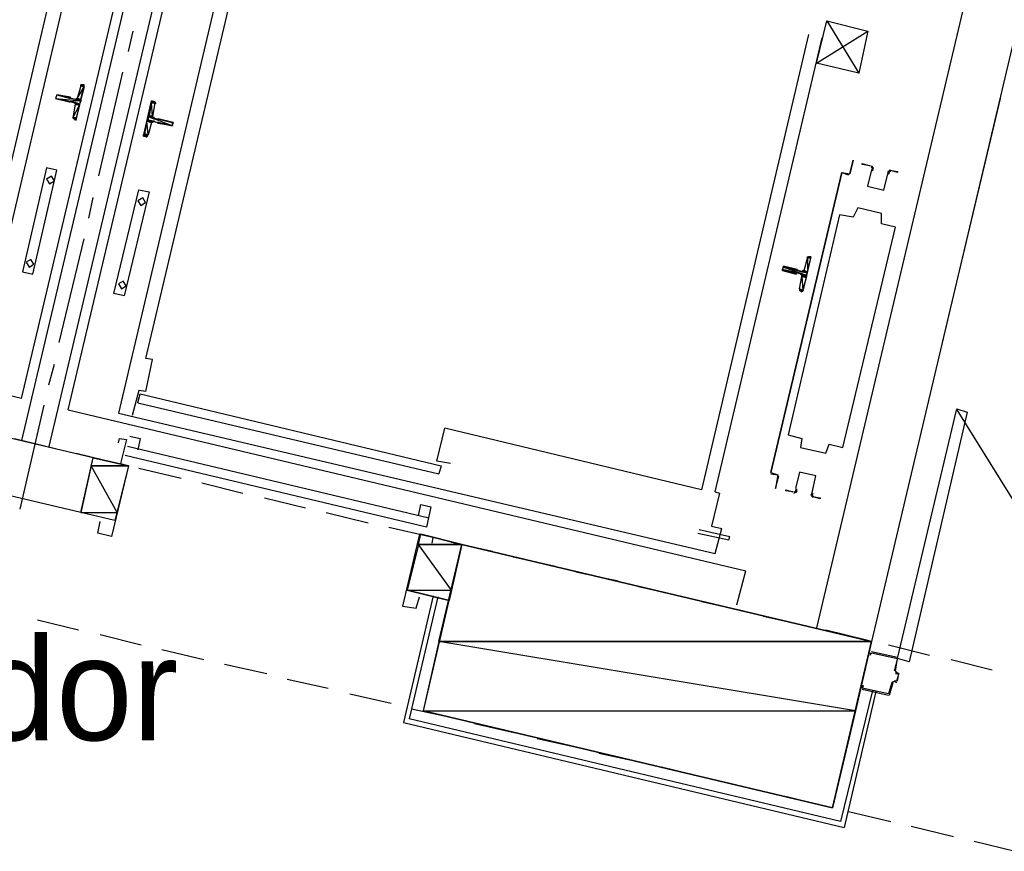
# Model space of a CAD drawing. Header units: feet. Extents: x -79 to 198, y -22 to 181.
# Tile 171 of 256: x 81 to 92, y 106 to 115. Entities that reach past the tile are written whole.
import ezdxf
from ezdxf.enums import TextEntityAlignment as Align

# ---------------------------------------------------------------- set-up
doc = ezdxf.new("R2010")
doc.units = ezdxf.units.FT
for name, color, linetype in [('A-LINEA', 7, 'CONTINUOUS'), ('A-LINEA-FINA', 9, 'CONTINUOUS'), ('A-MURO-CONCRETO', 8, 'CONTINUOUS'), ('A-NOMBRE-ESPACIO', 2, 'CONTINUOUS')]:
    doc.layers.add(name, color=color, linetype=linetype)

msp = doc.modelspace()

# ---------------------------------------------------------------- linework, layer by layer
at = {"layer": 'A-LINEA'}
for p, q in [((82.4533, 118.5911), (80.5333, 110.4711)), ((82.7733, 118.5111), (80.8533, 110.4044)), ((81.68, 118.3778), (79.9867, 111.1911)), ((83.36, 117.9778), (81.6667, 110.7911)), ((79.9867, 111.9111), (81.32, 117.5511)), ((81.9867, 111.4311), (83.32, 117.0711)), ((80.5333, 110.9644), (81.8667, 116.5911)), ((81.08, 110.8311), (82.4133, 116.4711)), ((91.7467, 116.3911), (89.8267, 108.2844)), ((92.3867, 116.2311), (90.4667, 108.1244)), ((89.9467, 115.3778), (90.32, 114.7644)), ((81.7867, 115.0178), (81.84, 115.2578)), ((89.7333, 115.2178), (88.48, 109.8978)), ((88.64, 109.8711), (89.8933, 115.1778)), ((81.44, 113.5644), (81.72, 114.7778)), ((81.2267, 114.6178), (81.1867, 114.4711)), ((81.2513, 114.6306), (81.2276, 114.617)), ((81.1067, 114.4711), (81.1067, 114.4844)), ((81.16, 114.4044), (81.1333, 114.2444)), ((82.0933, 114.4178), (82.0667, 114.2578)), ((82.1064, 114.4079), (82.0913, 114.4306)), ((91.9733, 114.4711), (91.2933, 111.6178)), ((81.1469, 114.241), (81.1621, 114.2183)), ((82.0533, 114.1911), (82.0133, 114.0444)), ((81.9887, 114.0183), (82.0124, 114.0318)), ((89.2933, 110.0978), (90.12, 113.6044)), ((90.12, 113.6044), (90.2, 113.5778)), ((90.12, 113.5911), (90.12, 113.5911)), ((90.12, 113.5911), (90.12, 113.5911)), ((81.32, 113.0711), (81.3733, 113.3111)), ((80.5333, 110.9644), (72.6133, 112.8311)), ((80.9733, 111.6178), (81.2667, 112.8311)), ((89.68, 112.4578), (89.72, 112.6044)), ((89.7446, 112.6172), (89.7209, 112.6037)), ((89.6, 112.4578), (89.6533, 112.4444)), ((89.64, 112.4178), (89.6, 112.4311)), ((89.6133, 112.4711), (89.6133, 112.4711)), ((89.5867, 112.4178), (89.5867, 112.4178)), ((89.6, 112.4178), (89.6, 112.4178)), ((89.6267, 112.2444), (89.6533, 112.3911)), ((89.6403, 112.2277), (89.6554, 112.205)), ((80.8533, 111.1244), (80.92, 111.3644)), ((81.9067, 111.0578), (81.8267, 110.7644)), ((81.9867, 111.0444), (81.9067, 111.0578)), ((81.8933, 110.9111), (81.92, 111.0178)), ((81.92, 111.0178), (85.44, 110.1778)), ((80.52, 109.6711), (80.8, 110.8844)), ((81.08, 110.8311), (89, 108.9511)), ((81.8933, 110.9111), (85.4133, 110.0844)), ((93.7059, 107.2256), (91.4691, 110.8307)), ((81.6667, 110.7911), (88.64, 109.1511)), ((81.3733, 110.2711), (80.0133, 110.5911)), ((88.48, 109.8978), (85.48, 110.6178)), ((80.4533, 110.4978), (80.9333, 110.3778)), ((85.2933, 109.5644), (81.7733, 110.4044)), ((81.1733, 110.3244), (81.6667, 110.2044)), ((81.2267, 109.6311), (81.3733, 110.2711)), ((81.7867, 110.1778), (81.3733, 110.2711)), ((85.2667, 109.4578), (81.7467, 110.2978)), ((81.7867, 110.1778), (81.6267, 109.5378)), ((81.9067, 110.1511), (82.4, 110.0311)), ((85.44, 110.1778), (85.4133, 110.0844)), ((81.2267, 109.6311), (79.8667, 109.9511)), ((82.64, 109.9778), (83.12, 109.8578)), ((83.3733, 109.8044), (83.8533, 109.6844)), ((85.1733, 109.5911), (85.2, 109.7244)), ((81.6267, 109.5378), (81.2267, 109.6311)), ((84.0933, 109.6311), (84.5867, 109.5111)), ((84.8267, 109.4578), (85.3067, 109.3511)), ((88.4533, 109.4311), (88.8133, 109.3511)), ((88.64, 109.1511), (88.72, 109.4444)), ((85.56, 109.2844), (86.04, 109.1778)), ((86.28, 109.1111), (86.7733, 109.0044)), ((87.0133, 108.9378), (87.5067, 108.8311)), ((88.8933, 108.5511), (89, 108.9511)), ((87.7467, 108.7644), (88.2267, 108.6578)), ((85.3467, 108.6578), (85, 107.1778)), ((85.4, 108.6444), (85.0667, 107.2178)), ((88.48, 108.5911), (88.96, 108.4844)), ((89.2, 108.4178), (89.6933, 108.3111)), ((80.72, 108.3778), (81.2, 108.2578)), ((81.4533, 108.2044), (81.9333, 108.0844)), ((89.9333, 108.2578), (90.4267, 108.1378)), ((90.6667, 108.0844), (91.1467, 107.9644)), ((82.1733, 108.0311), (82.6667, 107.9111)), ((90.7733, 107.9378), (90.4667, 108.0044)), ((90.4667, 107.9911), (90.4667, 107.9911)), ((82.9067, 107.8578), (83.4, 107.7511)), ((91.4, 107.9111), (91.88, 107.7911)), ((90.7472, 107.7757), (90.7621, 107.7516)), ((90.76, 107.7778), (90.76, 107.7778)), ((83.64, 107.6844), (84.12, 107.5778)), ((90.7313, 107.6572), (90.7072, 107.6424)), ((90.7333, 107.6578), (90.76, 107.6444)), ((90.76, 107.6578), (90.76, 107.6578)), ((84.3733, 107.5111), (84.8533, 107.4044)), ((90.48, 107.5511), (90.1067, 106.0178)), ((90.52, 107.5378), (90.1467, 105.9511)), ((90.36, 107.5778), (90.36, 107.5778)), ((90.36, 107.5644), (90.6667, 107.4978)), ((90.6667, 107.5111), (90.6667, 107.5111)), ((85.0933, 107.3378), (85.5867, 107.2311)), ((85, 107.1778), (90.1467, 105.9511)), ((90.1067, 106.0178), (85.0667, 107.2178)), ((85.8267, 107.1644), (86.3067, 107.0578)), ((86.56, 106.9911), (87.04, 106.8844)), ((87.28, 106.8178), (87.7733, 106.7111)), ((88.0133, 106.6578), (88.5067, 106.5378)), ((88.7467, 106.4844), (89.2267, 106.3644)), ((89.48, 106.3111), (89.96, 106.1911)), ((90.2, 106.1378), (90.6933, 106.0178)), ((90.9333, 105.9644), (91.4267, 105.8444)), ((91.6667, 105.7911), (92.1467, 105.6711))]:
    msp.add_line(p, q, dxfattribs=at)
for points in [[(89.8267, 114.8844), (90.4267, 115.2578), (90.32, 114.7644), (89.8267, 114.8844), (89.9467, 115.3778), (90.4267, 115.2578)], [(81.16, 114.2311), (81.1733, 114.2178), (81.2667, 114.6311), (81.2533, 114.6311)], [(81.1067, 114.4844), (80.9467, 114.5111), (80.9333, 114.4711), (81.0933, 114.4311)], [(81.1467, 114.4311), (81.1067, 114.4311), (81.1067, 114.4311)], [(81.16, 114.4578), (81.12, 114.4711), (81.12, 114.4711)], [(81.1728, 114.3932), (81.1704, 114.4083), (81.1579, 114.4172)], [(81.1621, 114.445), (81.1772, 114.4474), (81.1861, 114.4598)], [(81.9867, 114.0311), (81.96, 114.0311), (82.0533, 114.4444), (82.08, 114.4311)], [(82.0913, 114.2039), (82.0762, 114.2015), (82.0672, 114.189)], [(82.08, 114.2311), (82.1333, 114.2311), (82.1333, 114.2311), (82.1333, 114.2311)], [(82.08, 114.2044), (82.12, 114.1911), (82.12, 114.1911)], [(82.0805, 114.2557), (82.083, 114.2406), (82.0954, 114.2316)], [(82.1333, 114.2311), (82.3067, 114.1911), (82.2933, 114.1511), (82.1333, 114.1778), (82.1333, 114.1911)], [(90.12, 113.6044), (90.2133, 113.5911), (90.2533, 113.7511), (90.2133, 113.5911), (90.2133, 113.5911)], [(90.4533, 113.6844), (90.36, 113.6978), (90.36, 113.7111), (90.4533, 113.6844)], [(80.5467, 112.4444), (80.6667, 112.4178), (80.9467, 113.6311), (80.8267, 113.6578), (80.5467, 112.4444)], [(90.12, 113.6044), (89.2933, 110.0978), (89.2933, 110.0978)], [(90.4664, 113.6369), (90.4209, 113.4442), (90.6135, 113.3986), (90.6592, 113.5913)], [(90.4664, 113.6369), (90.4209, 113.4442), (90.6135, 113.3986), (90.6592, 113.5913)], [(90.4706, 113.6342), (90.4797, 113.6543), (90.4648, 113.6705)], [(90.4777, 113.6228), (90.4929, 113.6564), (90.468, 113.6835)], [(90.694, 113.6303), (90.6596, 113.6172), (90.6582, 113.5804)], [(90.6911, 113.6173), (90.6704, 113.6095), (90.6696, 113.5874)], [(90.68, 113.6311), (90.7733, 113.6178), (90.7733, 113.6044), (90.68, 113.6311)], [(80.8626, 113.4724), (80.9187, 113.507), (80.8841, 113.5632), (80.8279, 113.5285), (80.8626, 113.4724)], [(81.7333, 112.1644), (81.6133, 112.1911), (81.9067, 113.4044), (82.0267, 113.3778), (81.7333, 112.1644)], [(81.9293, 113.219), (81.9854, 113.2537), (81.9507, 113.3099), (81.8946, 113.2752), (81.9293, 113.219)], [(90.1333, 110.3911), (90.7467, 112.9644), (90.5867, 113.0044), (90.5867, 113.1244), (90.3067, 113.1911), (90.2533, 113.0844), (90.0933, 113.1111), (89.4933, 110.5378), (89.6533, 110.4978), (89.64, 110.3911), (89.9333, 110.3244), (89.9733, 110.4311), (90.1333, 110.3911)], [(80.6226, 112.499), (80.6787, 112.5337), (80.6441, 112.5899), (80.5879, 112.5552), (80.6226, 112.499)], [(89.7467, 112.6178), (89.76, 112.6178), (89.6667, 112.2178), (89.6533, 112.2178)], [(89.5867, 112.4178), (89.4267, 112.4578), (89.44, 112.5111), (89.6, 112.4711)], [(89.6554, 112.445), (89.6705, 112.4474), (89.6795, 112.4598)], [(81.7026, 112.2457), (81.7587, 112.2804), (81.7241, 112.3365), (81.6679, 112.3019), (81.7026, 112.2457)], [(89.6661, 112.3798), (89.6637, 112.395), (89.6513, 112.4039)], [(81.9867, 111.0444), (82.0667, 111.4178), (81.9867, 111.4311)], [(90.7733, 107.9244), (91.4667, 110.8444), (91.5867, 110.8044), (90.9067, 107.8844), (90.7733, 107.9244)], [(85.5467, 110.2044), (85.3867, 110.2311), (85.48, 110.6178)], [(81.6667, 110.4444), (81.68, 110.4978), (81.76, 110.4844), (81.6933, 110.2044), (81.7867, 110.1778), (81.5867, 109.3511), (81.4267, 109.3911), (81.4533, 109.5244)], [(81.8, 110.5244), (81.92, 110.4978), (81.8933, 110.3644)], [(89.2933, 110.0978), (89.3733, 110.0711), (89.3733, 110.0711)], [(89.2933, 110.0844), (89.3733, 110.0711), (89.3467, 109.9111), (89.3867, 110.0578)], [(89.7736, 109.8654), (89.8191, 110.058), (89.6265, 110.1036), (89.5808, 109.911)], [(89.7736, 109.8654), (89.8191, 110.058), (89.6265, 110.1036), (89.5808, 109.911)], [(89.5467, 109.8711), (89.4667, 109.8844), (89.4667, 109.8978), (89.5467, 109.8711)], [(89.5593, 109.8586), (89.5937, 109.8717), (89.5951, 109.9085)], [(89.5623, 109.8716), (89.5829, 109.8794), (89.5838, 109.9015)], [(88.64, 109.8711), (88.6933, 109.8578), (88.6, 109.4711), (88.72, 109.4444)], [(89.7757, 109.8661), (89.7604, 109.8325), (89.7853, 109.8054)], [(89.7733, 109.8178), (89.8667, 109.8044), (89.8667, 109.7911), (89.7733, 109.8178)], [(89.7827, 109.8547), (89.7736, 109.8346), (89.7885, 109.8184)], [(85.2, 109.7244), (85.32, 109.6978), (85.2667, 109.4578)], [(85.3333, 109.2711), (85.3467, 109.3378), (85.1867, 109.3778), (84.9867, 108.5378), (85.1467, 108.5111), (85.1867, 108.6444)], [(85.04, 108.7244), (85.5333, 108.6044), (85.68, 109.2578), (85.2, 109.3778)], [(88.44, 109.3911), (88.8, 109.3111), (88.8133, 109.3511)], [(90.0133, 106.1778), (90.4667, 108.1244), (85.68, 109.2578), (85.2267, 107.3111), (90.0133, 106.1778)], [(90.4533, 107.9911), (90.4533, 107.9644), (90.4667, 107.9911), (90.7733, 107.9244), (90.7333, 107.7778)], [(90.7467, 107.7778), (90.7733, 107.9244), (90.7733, 107.9244)], [(90.7467, 107.7511), (90.7867, 107.7511), (90.76, 107.6578), (90.7333, 107.6578)], [(90.7733, 107.6578), (90.7867, 107.7511), (90.7867, 107.7511), (90.7467, 107.7644)], [(90.7067, 107.6444), (90.6667, 107.5111), (90.36, 107.5778), (90.3733, 107.6044), (90.36, 107.6044), (90.36, 107.5778)], [(90.68, 107.4978), (90.72, 107.6444), (90.72, 107.6444)]]:
    msp.add_lwpolyline(points, dxfattribs=at)
at = {"layer": 'A-LINEA-FINA'}
for p, q in [((81.2667, 114.6178), (81.2267, 114.6311)), ((81.2667, 114.6178), (81.2267, 114.6178)), ((81.2667, 114.6178), (81.24, 114.6311)), ((81.2667, 114.6311), (81.24, 114.6311)), ((81.2667, 114.6311), (81.2533, 114.6311)), ((81.1067, 114.4711), (80.9467, 114.5111)), ((81.1067, 114.4711), (80.9467, 114.5111)), ((81.0933, 114.4311), (80.9333, 114.4711)), ((81.1067, 114.4311), (80.9333, 114.4711)), ((81.2133, 114.4044), (81.1467, 114.4178)), ((81.2267, 114.4444), (81.16, 114.4578)), ((81.2133, 114.4044), (81.16, 114.4178)), ((81.2133, 114.3911), (81.16, 114.4044)), ((82.0533, 114.4444), (82.0933, 114.4311)), ((82.0533, 114.4444), (82.08, 114.4311)), ((82.0533, 114.4311), (82.0933, 114.4178)), ((82.0133, 114.2711), (82.0667, 114.2578)), ((81.1733, 114.2178), (81.1467, 114.2311)), ((81.1733, 114.2311), (81.1467, 114.2311)), ((81.1733, 114.2178), (81.16, 114.2311)), ((82, 114.2178), (82.0533, 114.2044)), ((82, 114.2044), (82.0533, 114.1911)), ((82.0133, 114.2578), (82.08, 114.2311)), ((82.0133, 114.2578), (82.08, 114.2444)), ((82.0133, 114.2178), (82.0667, 114.2044)), ((82.1333, 114.2311), (82.2933, 114.1911)), ((82.1333, 114.2311), (82.2933, 114.1911)), ((82.1333, 114.2311), (82.3067, 114.1911)), ((82.1333, 114.1911), (82.2933, 114.1511)), ((81.96, 114.0444), (82, 114.0311)), ((81.96, 114.0311), (81.9867, 114.0311)), ((89.76, 112.6044), (89.72, 112.6178)), ((89.76, 112.6044), (89.72, 112.6178)), ((89.76, 112.6178), (89.7333, 112.6178)), ((89.76, 112.6178), (89.7333, 112.6178)), ((89.76, 112.6178), (89.7467, 112.6178)), ((89.5867, 112.4311), (89.4267, 112.4711)), ((89.5867, 112.4178), (89.4267, 112.4578)), ((89.6, 112.4711), (89.44, 112.5111)), ((89.6, 112.4578), (89.44, 112.4978)), ((89.72, 112.4444), (89.6667, 112.4578)), ((89.72, 112.4311), (89.6667, 112.4444)), ((89.7067, 112.4044), (89.64, 112.4178)), ((89.7067, 112.3911), (89.6533, 112.4178)), ((89.7067, 112.3778), (89.6533, 112.3911)), ((89.6667, 112.2178), (89.6267, 112.2311)), ((89.6667, 112.2178), (89.64, 112.2311)), ((89.6667, 112.2178), (89.64, 112.2178)), ((89.6667, 112.2178), (89.64, 112.2178))]:
    msp.add_line(p, q, dxfattribs=at)
for points in [[(81.1867, 114.4711), (81.2667, 114.6044), (81.2267, 114.6178), (81.1867, 114.4711), (81.1867, 114.4711)], [(81.2267, 114.6311), (81.2667, 114.6178), (81.2267, 114.6178), (81.2267, 114.6311)], [(81.2267, 114.6311), (81.2667, 114.6178), (81.24, 114.6311), (81.2267, 114.6311)], [(81.2267, 114.6178), (81.2667, 114.6178), (81.2667, 114.6178), (81.2267, 114.6178)], [(81.2667, 114.6178), (81.2667, 114.6178), (81.2267, 114.6178), (81.2667, 114.6178)], [(81.2667, 114.6178), (81.2267, 114.6178), (81.2667, 114.6044), (81.2667, 114.6178), (81.2667, 114.6178)], [(81.2267, 114.6178), (81.2667, 114.6178), (81.2667, 114.6178), (81.2267, 114.6178), (81.2267, 114.6178)], [(81.24, 114.6311), (81.2667, 114.6178), (81.2667, 114.6178), (81.24, 114.6311), (81.24, 114.6311)], [(81.2667, 114.6311), (81.2667, 114.6311), (81.24, 114.6311), (81.2667, 114.6311)], [(81.2667, 114.6311), (81.24, 114.6311), (81.2667, 114.6178), (81.2667, 114.6311), (81.2667, 114.6311)], [(81.24, 114.6311), (81.2667, 114.6311), (81.2533, 114.6311), (81.24, 114.6311)], [(81.2533, 114.6311), (81.2667, 114.6311), (81.2667, 114.6311), (81.2533, 114.6311), (81.2533, 114.6311)], [(80.9333, 114.4711), (81.2267, 114.4444), (80.9467, 114.5111), (80.9333, 114.4711), (80.9333, 114.4711)], [(81.1067, 114.4711), (81.1067, 114.4711), (80.9467, 114.5111), (81.1067, 114.4711)], [(81.1067, 114.4711), (80.9467, 114.5111), (81.12, 114.4711), (81.1067, 114.4711), (81.1067, 114.4711)], [(80.9467, 114.5111), (81.1067, 114.4711), (81.1067, 114.4711), (80.9467, 114.5111)], [(81.1067, 114.4711), (81.1067, 114.4711), (80.9467, 114.5111), (81.1067, 114.4711), (81.1067, 114.4711)], [(80.9467, 114.5111), (81.1067, 114.4711), (81.1067, 114.4711), (80.9467, 114.5111)], [(81.1067, 114.4711), (81.1067, 114.4711), (80.9467, 114.5111), (81.1067, 114.4711)], [(80.9467, 114.5111), (81.1067, 114.4711), (81.1067, 114.4711), (80.9467, 114.5111), (80.9467, 114.5111)], [(80.9467, 114.5111), (81.1067, 114.4711), (81.1067, 114.4711), (80.9467, 114.5111)], [(81.1067, 114.4711), (81.1067, 114.4711), (80.9467, 114.5111), (81.1067, 114.4711), (81.1067, 114.4711)], [(80.9467, 114.5111), (81.1067, 114.4711), (81.1067, 114.4711), (80.9467, 114.5111)], [(81.1067, 114.4711), (81.1067, 114.4711), (80.9467, 114.5111), (81.1067, 114.4711)], [(80.9467, 114.5111), (81.1067, 114.4711), (81.1067, 114.4711), (80.9467, 114.5111), (80.9467, 114.5111)], [(80.9467, 114.5111), (81.1067, 114.4711), (81.1067, 114.4711), (80.9467, 114.5111)], [(81.1067, 114.4711), (81.1067, 114.4711), (80.9467, 114.5111), (81.1067, 114.4711), (81.1067, 114.4711)], [(81.1067, 114.4844), (81.1067, 114.4844), (80.9467, 114.5111), (81.1067, 114.4844)], [(81.1067, 114.4844), (80.9467, 114.5111), (81.1067, 114.4711), (81.1067, 114.4844), (81.1067, 114.4844)], [(81.2267, 114.4578), (81.1867, 114.4711), (81.2667, 114.6044), (81.2267, 114.4578)], [(80.9333, 114.4711), (81.0933, 114.4311), (81.0933, 114.4311), (80.9333, 114.4711)], [(81.0933, 114.4311), (81.0933, 114.4311), (80.9333, 114.4711), (81.0933, 114.4311), (81.0933, 114.4311)], [(80.9333, 114.4711), (81.0933, 114.4311), (81.0933, 114.4311), (80.9333, 114.4711)], [(81.0933, 114.4311), (81.0933, 114.4311), (80.9333, 114.4711), (81.0933, 114.4311)], [(80.9333, 114.4711), (81.0933, 114.4311), (81.0933, 114.4311), (80.9333, 114.4711), (80.9333, 114.4711)], [(80.9333, 114.4711), (81.0933, 114.4311), (81.0933, 114.4311), (80.9333, 114.4711)], [(81.0933, 114.4311), (81.0933, 114.4311), (80.9333, 114.4711), (81.0933, 114.4311), (81.0933, 114.4311)], [(80.9333, 114.4711), (81.1067, 114.4311), (81.1067, 114.4311), (80.9333, 114.4711)], [(81.1067, 114.4311), (81.1067, 114.4311), (80.9333, 114.4711), (81.1067, 114.4311)], [(81.1067, 114.4311), (80.9333, 114.4711), (81.0933, 114.4311), (81.1067, 114.4311), (81.1067, 114.4311)], [(80.9333, 114.4711), (81.1067, 114.4311), (81.1067, 114.4311), (80.9333, 114.4711)], [(81.1067, 114.4311), (81.1067, 114.4311), (80.9333, 114.4711), (81.1067, 114.4311), (81.1067, 114.4311)], [(80.9333, 114.4711), (81.1067, 114.4311), (81.1067, 114.4311), (80.9333, 114.4711)], [(81.1067, 114.4311), (81.1067, 114.4311), (80.9333, 114.4711), (81.1067, 114.4311), (81.1067, 114.4311)], [(80.9333, 114.4711), (81.1067, 114.4311), (81.1067, 114.4311), (80.9333, 114.4711)], [(81.1067, 114.4311), (81.1067, 114.4311), (80.9333, 114.4711), (81.1067, 114.4311), (81.1067, 114.4311)], [(81.2133, 114.4044), (80.9333, 114.4711), (81.2267, 114.4444), (81.2133, 114.4044)], [(81.1333, 114.2444), (81.2133, 114.3911), (81.16, 114.4044), (81.1333, 114.2444)], [(81.1733, 114.2444), (81.1333, 114.2444), (81.2133, 114.3911), (81.1733, 114.2444)], [(81.1467, 114.4178), (81.2133, 114.4044), (81.1467, 114.4311), (81.1467, 114.4178), (81.1467, 114.4178)], [(81.16, 114.4178), (81.2133, 114.4044), (81.1467, 114.4178), (81.16, 114.4178), (81.16, 114.4178)], [(81.16, 114.4578), (81.2267, 114.4444), (81.2267, 114.4444), (81.16, 114.4578)], [(81.2267, 114.4444), (81.2267, 114.4444), (81.16, 114.4578), (81.2267, 114.4444), (81.2267, 114.4444)], [(81.16, 114.4578), (81.2267, 114.4444), (81.2267, 114.4444), (81.16, 114.4578)], [(81.2267, 114.4444), (81.2267, 114.4444), (81.16, 114.4578), (81.2267, 114.4444), (81.2267, 114.4444)], [(81.16, 114.4578), (81.2267, 114.4444), (81.1733, 114.4578), (81.16, 114.4578), (81.16, 114.4578)], [(81.16, 114.4044), (81.2133, 114.4044), (81.16, 114.4178), (81.16, 114.4044), (81.16, 114.4044)], [(81.16, 114.4178), (81.2133, 114.4044), (81.2133, 114.4044), (81.16, 114.4178)], [(81.2133, 114.4044), (81.2133, 114.4044), (81.16, 114.4178), (81.2133, 114.4044), (81.2133, 114.4044)], [(81.16, 114.4178), (81.2133, 114.4044), (81.2133, 114.4044), (81.16, 114.4178)], [(81.2133, 114.4044), (81.2133, 114.4044), (81.16, 114.4178), (81.2133, 114.4044), (81.2133, 114.4044)], [(81.16, 114.4178), (81.2133, 114.4044), (81.2133, 114.4044), (81.16, 114.4178)], [(81.2133, 114.4044), (81.2133, 114.4044), (81.16, 114.4178), (81.2133, 114.4044), (81.2133, 114.4044)], [(81.16, 114.4178), (81.2133, 114.4044), (81.2133, 114.4044), (81.16, 114.4178)], [(81.2133, 114.4044), (81.2133, 114.4044), (81.16, 114.4178), (81.2133, 114.4044), (81.2133, 114.4044)], [(81.16, 114.4044), (81.2133, 114.3911), (81.2133, 114.3911), (81.16, 114.4044)], [(81.2133, 114.3911), (81.2133, 114.3911), (81.16, 114.4044), (81.2133, 114.3911)], [(81.2133, 114.3911), (81.16, 114.4044), (81.2133, 114.3911), (81.2133, 114.3911), (81.2133, 114.3911)], [(81.2133, 114.3911), (81.16, 114.4044), (81.2133, 114.4044), (81.2133, 114.3911)], [(81.1733, 114.4578), (81.2267, 114.4578), (81.1733, 114.4711), (81.1733, 114.4578)], [(81.2267, 114.4578), (81.1733, 114.4711), (81.1867, 114.4711), (81.2267, 114.4578), (81.2267, 114.4578)], [(81.1733, 114.4711), (81.2267, 114.4578), (81.2267, 114.4578), (81.1733, 114.4711)], [(81.1733, 114.4578), (81.2267, 114.4444), (81.2267, 114.4444), (81.1733, 114.4578)], [(81.2267, 114.4444), (81.2267, 114.4444), (81.1733, 114.4578), (81.2267, 114.4444), (81.2267, 114.4444)], [(81.1733, 114.4578), (81.2267, 114.4444), (81.2267, 114.4444), (81.1733, 114.4578)], [(81.2267, 114.4444), (81.2267, 114.4444), (81.1733, 114.4578), (81.2267, 114.4444), (81.2267, 114.4444)], [(81.1733, 114.4578), (81.2267, 114.4444), (81.2267, 114.4444), (81.1733, 114.4578)], [(81.2267, 114.4444), (81.2267, 114.4444), (81.1733, 114.4578), (81.2267, 114.4444), (81.2267, 114.4444)], [(81.2267, 114.4444), (81.1733, 114.4578), (81.2267, 114.4578), (81.2267, 114.4444)], [(81.2267, 114.4578), (81.2267, 114.4578), (81.1867, 114.4711), (81.2267, 114.4578)], [(81.2267, 114.4578), (81.1867, 114.4711), (81.2267, 114.4578), (81.2267, 114.4578), (81.2267, 114.4578)], [(82.0267, 114.2711), (82.0667, 114.2578), (82.0533, 114.4178), (82.0267, 114.2711)], [(82.0533, 114.4444), (82.0533, 114.4444), (82.0933, 114.4311), (82.0533, 114.4444)], [(82.0533, 114.4444), (82.0933, 114.4311), (82.0533, 114.4311), (82.0533, 114.4444), (82.0533, 114.4444)], [(82.0933, 114.4311), (82.0533, 114.4444), (82.08, 114.4311), (82.0933, 114.4311)], [(82.08, 114.4311), (82.0533, 114.4444), (82.0533, 114.4444), (82.08, 114.4311), (82.08, 114.4311)], [(82.0933, 114.4311), (82.0933, 114.4178), (82.0533, 114.4311), (82.0933, 114.4311)], [(82.0933, 114.4178), (82.0533, 114.4311), (82.0533, 114.4311), (82.0933, 114.4178)], [(82.0533, 114.4311), (82.0533, 114.4311), (82.0933, 114.4178), (82.0533, 114.4311)], [(82.0933, 114.4178), (82.0533, 114.4311), (82.0533, 114.4311), (82.0933, 114.4178)], [(82.0533, 114.4311), (82.0533, 114.4311), (82.0933, 114.4178), (82.0533, 114.4311)], [(82.0533, 114.4311), (82.0933, 114.4178), (82.0533, 114.4178), (82.0533, 114.4311), (82.0533, 114.4311)], [(82.0933, 114.4178), (82.0533, 114.4311), (82.0533, 114.4311), (82.0933, 114.4178)], [(82.0533, 114.4311), (82.0533, 114.4311), (82.0933, 114.4311), (82.0533, 114.4311)], [(82.0533, 114.4311), (82.0933, 114.4311), (82.0533, 114.4311), (82.0533, 114.4311), (82.0533, 114.4311)], [(82.0667, 114.2578), (82.0533, 114.4178), (82.0933, 114.4178), (82.0667, 114.2578), (82.0667, 114.2578)], [(82.0133, 114.2578), (82.0667, 114.2444), (82.0133, 114.2711), (82.0133, 114.2578)], [(82.0667, 114.2444), (82.0133, 114.2711), (82.0667, 114.2578), (82.0667, 114.2444)], [(82.0667, 114.2578), (82.0133, 114.2711), (82.0133, 114.2711), (82.0667, 114.2578), (82.0667, 114.2578)], [(82.0267, 114.2711), (82.0667, 114.2578), (82.0133, 114.2711), (82.0267, 114.2711), (82.0267, 114.2711)], [(82.0267, 114.2711), (82.0267, 114.2711), (82.0667, 114.2578), (82.0267, 114.2711)], [(81.1733, 114.2311), (81.1467, 114.2444), (81.1333, 114.2444), (81.1733, 114.2311), (81.1733, 114.2311)], [(81.1733, 114.2311), (81.1733, 114.2311), (81.1333, 114.2444), (81.1733, 114.2311)], [(81.1733, 114.2311), (81.1333, 114.2444), (81.1733, 114.2311), (81.1733, 114.2311), (81.1733, 114.2311)], [(81.1733, 114.2444), (81.1733, 114.2444), (81.1333, 114.2444), (81.1733, 114.2444)], [(81.1733, 114.2444), (81.1333, 114.2444), (81.1733, 114.2311), (81.1733, 114.2444), (81.1733, 114.2444)], [(81.1467, 114.2311), (81.1733, 114.2311), (81.1467, 114.2444), (81.1467, 114.2311)], [(81.1467, 114.2444), (81.1733, 114.2311), (81.1733, 114.2311), (81.1467, 114.2444)], [(81.16, 114.2311), (81.1733, 114.2178), (81.1467, 114.2311), (81.16, 114.2311)], [(81.1467, 114.2311), (81.1733, 114.2178), (81.1733, 114.2178), (81.1467, 114.2311)], [(81.1733, 114.2178), (81.1733, 114.2178), (81.1467, 114.2311), (81.1733, 114.2178)], [(81.1733, 114.2178), (81.1467, 114.2311), (81.1733, 114.2178), (81.1733, 114.2178), (81.1733, 114.2178)], [(81.1733, 114.2311), (81.1733, 114.2311), (81.1467, 114.2311), (81.1733, 114.2311)], [(81.1733, 114.2311), (81.1467, 114.2311), (81.1733, 114.2178), (81.1733, 114.2311), (81.1733, 114.2311)], [(81.9733, 114.0578), (82.0133, 114.0444), (82, 114.2044), (81.9733, 114.0578)], [(82, 114.2044), (82.0533, 114.1911), (82, 114.2178), (82, 114.2044)], [(82.0533, 114.1911), (82, 114.2178), (82.0533, 114.2044), (82.0533, 114.1911), (82.0533, 114.1911)], [(82.0533, 114.2044), (82, 114.2178), (82.0667, 114.2044), (82.0533, 114.2044), (82.0533, 114.2044)], [(82.0133, 114.2178), (82.0667, 114.2044), (82, 114.2178), (82.0133, 114.2178), (82.0133, 114.2178)], [(82.0133, 114.0444), (82, 114.2044), (82.0533, 114.1911), (82.0133, 114.0444)], [(82.0533, 114.1911), (82, 114.2044), (82, 114.2044), (82.0533, 114.1911)], [(82, 114.2044), (82, 114.2044), (82.0533, 114.1911), (82, 114.2044)], [(82, 114.2044), (82.0533, 114.1911), (82, 114.2044), (82, 114.2044), (82, 114.2044)], [(82.0133, 114.2178), (82.2933, 114.1511), (82.0133, 114.2578), (82.0133, 114.2178)], [(82.2933, 114.1511), (82.0133, 114.2578), (82.2933, 114.1911), (82.2933, 114.1511), (82.2933, 114.1511)], [(82.08, 114.2311), (82.0133, 114.2578), (82.0133, 114.2578), (82.08, 114.2311)], [(82.0133, 114.2578), (82.0133, 114.2578), (82.08, 114.2311), (82.0133, 114.2578), (82.0133, 114.2578)], [(82.08, 114.2311), (82.0133, 114.2578), (82.08, 114.2444), (82.08, 114.2311), (82.08, 114.2311)], [(82.08, 114.2444), (82.0133, 114.2578), (82.0133, 114.2578), (82.08, 114.2444)], [(82.0133, 114.2578), (82.0133, 114.2578), (82.08, 114.2444), (82.0133, 114.2578), (82.0133, 114.2578)], [(82.08, 114.2444), (82.0133, 114.2578), (82.0133, 114.2578), (82.08, 114.2444)], [(82.0133, 114.2578), (82.0133, 114.2578), (82.08, 114.2444), (82.0133, 114.2578), (82.0133, 114.2578)], [(82.08, 114.2444), (82.0133, 114.2578), (82.0667, 114.2444), (82.08, 114.2444), (82.08, 114.2444)], [(82.0667, 114.2444), (82.0133, 114.2578), (82.0133, 114.2578), (82.0667, 114.2444)], [(82.0133, 114.2578), (82.0133, 114.2578), (82.0667, 114.2444), (82.0133, 114.2578), (82.0133, 114.2578)], [(82.0133, 114.2178), (82.0133, 114.2178), (82.0667, 114.2044), (82.0133, 114.2178)], [(82.0667, 114.2044), (82.0133, 114.2178), (82.0133, 114.2178), (82.0667, 114.2044)], [(82.0133, 114.2178), (82.0133, 114.2178), (82.0667, 114.2044), (82.0133, 114.2178), (82.0133, 114.2178)], [(82.0667, 114.2044), (82.0133, 114.2178), (82.0133, 114.2178), (82.0667, 114.2044)], [(82.0133, 114.2178), (82.0133, 114.2178), (82.0667, 114.2044), (82.0133, 114.2178), (82.0133, 114.2178)], [(82.0667, 114.2044), (82.0133, 114.2178), (82.08, 114.2044), (82.0667, 114.2044), (82.0667, 114.2044)], [(82.08, 114.2044), (82.0133, 114.2178), (82.0133, 114.2178), (82.08, 114.2044)], [(82.0133, 114.2178), (82.0133, 114.2178), (82.08, 114.2044), (82.0133, 114.2178), (82.0133, 114.2178)], [(82.12, 114.1911), (82.12, 114.1911), (82.2933, 114.1511), (82.12, 114.1911)], [(82.12, 114.1911), (82.2933, 114.1511), (82.1333, 114.1911), (82.12, 114.1911), (82.12, 114.1911)], [(82.2933, 114.1511), (82.12, 114.1911), (82.12, 114.1911), (82.2933, 114.1511)], [(82.12, 114.1911), (82.12, 114.1911), (82.2933, 114.1511), (82.12, 114.1911), (82.12, 114.1911)], [(82.2933, 114.1511), (82.12, 114.1911), (82.12, 114.1911), (82.2933, 114.1511)], [(82.12, 114.1911), (82.12, 114.1911), (82.2933, 114.1511), (82.12, 114.1911), (82.12, 114.1911)], [(82.2933, 114.1511), (82.12, 114.1911), (82.12, 114.1911), (82.2933, 114.1511)], [(82.12, 114.1911), (82.12, 114.1911), (82.2933, 114.1511), (82.12, 114.1911), (82.12, 114.1911)], [(82.2933, 114.1911), (82.1333, 114.2311), (82.1333, 114.2311), (82.2933, 114.1911)], [(82.1333, 114.2311), (82.1333, 114.2311), (82.2933, 114.1911), (82.1333, 114.2311), (82.1333, 114.2311)], [(82.2933, 114.1911), (82.1333, 114.2311), (82.1333, 114.2311), (82.2933, 114.1911)], [(82.1333, 114.2311), (82.1333, 114.2311), (82.2933, 114.1911), (82.1333, 114.2311), (82.1333, 114.2311)], [(82.2933, 114.1911), (82.1333, 114.2311), (82.1333, 114.2311), (82.2933, 114.1911)], [(82.1333, 114.2311), (82.1333, 114.2311), (82.2933, 114.1911), (82.1333, 114.2311)], [(82.2933, 114.1911), (82.1333, 114.2311), (82.1333, 114.2311), (82.2933, 114.1911), (82.2933, 114.1911)], [(82.2933, 114.1911), (82.1333, 114.2311), (82.3067, 114.1911), (82.2933, 114.1911), (82.2933, 114.1911)], [(82.3067, 114.1911), (82.1333, 114.2311), (82.1333, 114.2311), (82.3067, 114.1911)], [(82.1333, 114.2311), (82.1333, 114.2311), (82.3067, 114.1911), (82.1333, 114.2311)], [(82.3067, 114.1911), (82.1333, 114.2311), (82.1333, 114.2311), (82.3067, 114.1911), (82.3067, 114.1911)], [(82.3067, 114.1911), (82.1333, 114.2311), (82.1333, 114.2311), (82.3067, 114.1911)], [(82.1333, 114.2311), (82.1333, 114.2311), (82.3067, 114.1911), (82.1333, 114.2311), (82.1333, 114.2311)], [(82.3067, 114.1911), (82.1333, 114.2311), (82.1333, 114.2311), (82.3067, 114.1911)], [(82.1333, 114.2311), (82.1333, 114.2311), (82.3067, 114.1911), (82.1333, 114.2311), (82.1333, 114.2311)], [(82.1333, 114.1911), (82.1333, 114.1911), (82.2933, 114.1511), (82.1333, 114.1911)], [(82.1333, 114.1911), (82.2933, 114.1511), (82.1333, 114.1778), (82.1333, 114.1911), (82.1333, 114.1911)], [(82.2933, 114.1511), (82.1333, 114.1911), (82.1333, 114.1911), (82.2933, 114.1511)], [(82.1333, 114.1911), (82.1333, 114.1911), (82.2933, 114.1511), (82.1333, 114.1911)], [(82.2933, 114.1511), (82.1333, 114.1911), (82.1333, 114.1911), (82.2933, 114.1511), (82.2933, 114.1511)], [(82.2933, 114.1511), (82.1333, 114.1911), (82.1333, 114.1911), (82.2933, 114.1511)], [(82.1333, 114.1911), (82.1333, 114.1911), (82.2933, 114.1511), (82.1333, 114.1911), (82.1333, 114.1911)], [(82.2933, 114.1511), (82.1333, 114.1911), (82.1333, 114.1911), (82.2933, 114.1511)], [(82.1333, 114.1911), (82.1333, 114.1911), (82.2933, 114.1511), (82.1333, 114.1911), (82.1333, 114.1911)], [(82, 114.0311), (81.96, 114.0444), (81.96, 114.0444), (82, 114.0311)], [(81.96, 114.0444), (81.96, 114.0444), (82, 114.0311), (81.96, 114.0444)], [(82, 114.0311), (81.96, 114.0444), (81.96, 114.0444), (82, 114.0311)], [(81.96, 114.0444), (81.96, 114.0444), (82, 114.0311), (81.96, 114.0444)], [(81.96, 114.0444), (82, 114.0311), (81.96, 114.0311), (81.96, 114.0444), (81.96, 114.0444)], [(81.96, 114.0444), (82, 114.0311), (81.9733, 114.0444), (81.96, 114.0444)], [(82, 114.0311), (81.9867, 114.0311), (81.96, 114.0311), (82, 114.0311)], [(81.9867, 114.0311), (81.96, 114.0311), (81.96, 114.0311), (81.9867, 114.0311)], [(81.96, 114.0311), (81.96, 114.0311), (81.9867, 114.0311), (81.96, 114.0311)], [(81.9867, 114.0311), (81.96, 114.0311), (81.96, 114.0311), (81.9867, 114.0311)], [(81.96, 114.0311), (81.96, 114.0311), (81.9867, 114.0311), (81.96, 114.0311), (81.96, 114.0311)], [(81.9733, 114.0578), (81.9733, 114.0578), (82.0133, 114.0444), (81.9733, 114.0578)], [(81.9733, 114.0578), (82.0133, 114.0444), (81.9733, 114.0444), (81.9733, 114.0578), (81.9733, 114.0578)], [(82, 114.0311), (81.9733, 114.0444), (82.0133, 114.0444), (82, 114.0311), (82, 114.0311)], [(89.72, 112.6044), (89.72, 112.4444), (89.68, 112.4578), (89.72, 112.6044)], [(89.7333, 112.6178), (89.76, 112.6044), (89.72, 112.6178), (89.7333, 112.6178)], [(89.72, 112.6178), (89.76, 112.6044), (89.76, 112.6044), (89.72, 112.6178)], [(89.76, 112.6044), (89.76, 112.6044), (89.72, 112.6178), (89.76, 112.6044)], [(89.72, 112.6178), (89.76, 112.6044), (89.72, 112.6044), (89.72, 112.6178), (89.72, 112.6178)], [(89.72, 112.6178), (89.76, 112.6044), (89.76, 112.6044), (89.72, 112.6178), (89.72, 112.6178)], [(89.76, 112.6044), (89.72, 112.6044), (89.72, 112.4444), (89.76, 112.6044)], [(89.7467, 112.6178), (89.76, 112.6178), (89.7333, 112.6178), (89.7467, 112.6178)], [(89.7333, 112.6178), (89.76, 112.6178), (89.76, 112.6178), (89.7333, 112.6178)], [(89.76, 112.6178), (89.76, 112.6178), (89.7333, 112.6178), (89.76, 112.6178)], [(89.7333, 112.6178), (89.76, 112.6178), (89.76, 112.6178), (89.7333, 112.6178)], [(89.76, 112.6178), (89.76, 112.6178), (89.7333, 112.6178), (89.76, 112.6178), (89.76, 112.6178)], [(89.76, 112.6178), (89.7333, 112.6178), (89.76, 112.6044), (89.76, 112.6178)], [(89.44, 112.4978), (89.7067, 112.4044), (89.4267, 112.4711), (89.44, 112.4978), (89.44, 112.4978)], [(89.4267, 112.4711), (89.6, 112.4311), (89.6, 112.4311), (89.4267, 112.4711)], [(89.6, 112.4311), (89.6, 112.4311), (89.4267, 112.4711), (89.6, 112.4311), (89.6, 112.4311)], [(89.4267, 112.4711), (89.6, 112.4311), (89.6, 112.4311), (89.4267, 112.4711)], [(89.6, 112.4311), (89.6, 112.4311), (89.4267, 112.4711), (89.6, 112.4311), (89.6, 112.4311)], [(89.4267, 112.4711), (89.6, 112.4311), (89.6, 112.4311), (89.4267, 112.4711)], [(89.6, 112.4311), (89.6, 112.4311), (89.4267, 112.4711), (89.6, 112.4311), (89.6, 112.4311)], [(89.5867, 112.4311), (89.5867, 112.4311), (89.4267, 112.4711), (89.5867, 112.4311)], [(89.5867, 112.4311), (89.4267, 112.4711), (89.6, 112.4311), (89.5867, 112.4311), (89.5867, 112.4311)], [(89.4267, 112.4711), (89.5867, 112.4311), (89.4267, 112.4578), (89.4267, 112.4711), (89.4267, 112.4711)], [(89.4267, 112.4578), (89.5867, 112.4178), (89.5867, 112.4178), (89.4267, 112.4578)], [(89.5867, 112.4178), (89.5867, 112.4178), (89.4267, 112.4578), (89.5867, 112.4178)], [(89.5867, 112.4178), (89.4267, 112.4578), (89.5867, 112.4311), (89.5867, 112.4178), (89.5867, 112.4178)], [(89.4267, 112.4578), (89.5867, 112.4178), (89.5867, 112.4178), (89.4267, 112.4578)], [(89.5867, 112.4178), (89.5867, 112.4178), (89.4267, 112.4578), (89.5867, 112.4178), (89.5867, 112.4178)], [(89.4267, 112.4578), (89.5867, 112.4178), (89.5867, 112.4178), (89.4267, 112.4578)], [(89.5867, 112.4178), (89.5867, 112.4178), (89.4267, 112.4578), (89.5867, 112.4178), (89.5867, 112.4178)], [(89.44, 112.5111), (89.6, 112.4711), (89.6, 112.4711), (89.44, 112.5111)], [(89.6, 112.4711), (89.6, 112.4711), (89.44, 112.5111), (89.6, 112.4711), (89.6, 112.4711)], [(89.44, 112.5111), (89.6, 112.4711), (89.44, 112.4978), (89.44, 112.5111), (89.44, 112.5111)], [(89.6, 112.4578), (89.6, 112.4578), (89.44, 112.4978), (89.6, 112.4578)], [(89.6, 112.4578), (89.44, 112.4978), (89.6, 112.4711), (89.6, 112.4578), (89.6, 112.4578)], [(89.44, 112.4978), (89.6, 112.4578), (89.6, 112.4578), (89.44, 112.4978)], [(89.6, 112.4578), (89.6, 112.4578), (89.44, 112.4978), (89.6, 112.4578), (89.6, 112.4578)], [(89.44, 112.4978), (89.6, 112.4578), (89.6, 112.4578), (89.44, 112.4978)], [(89.6, 112.4578), (89.6, 112.4578), (89.44, 112.4978), (89.6, 112.4578)], [(89.44, 112.4978), (89.6, 112.4578), (89.6, 112.4578), (89.44, 112.4978), (89.44, 112.4978)], [(89.44, 112.4978), (89.6, 112.4578), (89.6, 112.4578), (89.44, 112.4978)], [(89.6, 112.4578), (89.6, 112.4578), (89.44, 112.4978), (89.6, 112.4578), (89.6, 112.4578)], [(89.44, 112.4978), (89.6, 112.4578), (89.6, 112.4578), (89.44, 112.4978)], [(89.6, 112.4578), (89.6, 112.4578), (89.44, 112.4978), (89.6, 112.4578), (89.6, 112.4578)], [(89.44, 112.4978), (89.6, 112.4578), (89.6, 112.4578), (89.44, 112.4978)], [(89.6, 112.4578), (89.6, 112.4578), (89.44, 112.4978), (89.6, 112.4578), (89.6, 112.4578)], [(89.72, 112.4311), (89.44, 112.4978), (89.7067, 112.4044), (89.72, 112.4311)], [(89.6667, 112.4444), (89.72, 112.4311), (89.6533, 112.4444), (89.6667, 112.4444), (89.6667, 112.4444)], [(89.6533, 112.4444), (89.72, 112.4311), (89.72, 112.4311), (89.6533, 112.4444)], [(89.72, 112.4311), (89.72, 112.4311), (89.6533, 112.4444), (89.72, 112.4311), (89.72, 112.4311)], [(89.6533, 112.4444), (89.72, 112.4311), (89.72, 112.4311), (89.6533, 112.4444)], [(89.72, 112.4311), (89.72, 112.4311), (89.6533, 112.4444), (89.72, 112.4311), (89.72, 112.4311)], [(89.6533, 112.4444), (89.72, 112.4311), (89.72, 112.4311), (89.6533, 112.4444)], [(89.72, 112.4311), (89.72, 112.4311), (89.6533, 112.4444), (89.72, 112.4311), (89.72, 112.4311)], [(89.72, 112.4444), (89.68, 112.4578), (89.6667, 112.4578), (89.72, 112.4444), (89.72, 112.4444)], [(89.72, 112.4444), (89.72, 112.4444), (89.6667, 112.4578), (89.72, 112.4444)], [(89.6667, 112.4578), (89.72, 112.4444), (89.72, 112.4444), (89.6667, 112.4578)], [(89.72, 112.4444), (89.72, 112.4444), (89.6667, 112.4578), (89.72, 112.4444), (89.72, 112.4444)], [(89.72, 112.4444), (89.6667, 112.4578), (89.72, 112.4311), (89.72, 112.4444)], [(89.6667, 112.4578), (89.72, 112.4311), (89.6667, 112.4444), (89.6667, 112.4578), (89.6667, 112.4578)], [(89.6667, 112.4444), (89.72, 112.4311), (89.72, 112.4311), (89.6667, 112.4444)], [(89.72, 112.4311), (89.72, 112.4311), (89.6667, 112.4444), (89.72, 112.4311), (89.72, 112.4311)], [(89.68, 112.4578), (89.72, 112.4444), (89.72, 112.4444), (89.68, 112.4578)], [(89.6533, 112.3911), (89.6667, 112.2311), (89.6267, 112.2444), (89.6533, 112.3911)], [(89.64, 112.4178), (89.7067, 112.4044), (89.7067, 112.4044), (89.64, 112.4178)], [(89.7067, 112.4044), (89.7067, 112.4044), (89.64, 112.4178), (89.7067, 112.4044), (89.7067, 112.4044)], [(89.64, 112.4178), (89.7067, 112.4044), (89.6533, 112.4178), (89.64, 112.4178), (89.64, 112.4178)], [(89.7067, 112.3911), (89.7067, 112.3911), (89.6533, 112.4178), (89.7067, 112.3911)], [(89.7067, 112.3911), (89.6533, 112.4178), (89.7067, 112.4044), (89.7067, 112.3911), (89.7067, 112.3911)], [(89.6533, 112.4178), (89.7067, 112.3911), (89.6533, 112.4044), (89.6533, 112.4178), (89.6533, 112.4178)], [(89.6533, 112.4044), (89.7067, 112.3911), (89.7067, 112.3911), (89.6533, 112.4044)], [(89.7067, 112.3911), (89.7067, 112.3911), (89.6533, 112.4044), (89.7067, 112.3911), (89.7067, 112.3911)], [(89.6533, 112.4044), (89.7067, 112.3911), (89.7067, 112.3911), (89.6533, 112.4044)], [(89.7067, 112.3911), (89.7067, 112.3911), (89.6533, 112.4044), (89.7067, 112.3911), (89.7067, 112.3911)], [(89.6533, 112.4044), (89.7067, 112.3911), (89.7067, 112.3911), (89.6533, 112.4044)], [(89.7067, 112.3911), (89.7067, 112.3911), (89.6533, 112.4044), (89.7067, 112.3911), (89.7067, 112.3911)], [(89.7067, 112.3911), (89.6533, 112.4044), (89.7067, 112.3778), (89.7067, 112.3911)], [(89.6533, 112.4044), (89.7067, 112.3778), (89.6533, 112.3911), (89.6533, 112.4044)], [(89.6533, 112.3911), (89.7067, 112.3778), (89.7067, 112.3778), (89.6533, 112.3911), (89.6533, 112.3911)], [(89.7067, 112.3778), (89.6533, 112.3911), (89.6667, 112.2311), (89.7067, 112.3778)], [(89.6667, 112.2311), (89.6267, 112.2444), (89.6267, 112.2311), (89.6667, 112.2311), (89.6667, 112.2311)], [(89.6267, 112.2444), (89.6667, 112.2311), (89.6667, 112.2311), (89.6267, 112.2444), (89.6267, 112.2444)], [(89.64, 112.2311), (89.6667, 112.2178), (89.6267, 112.2311), (89.64, 112.2311)], [(89.6267, 112.2311), (89.6667, 112.2178), (89.6667, 112.2178), (89.6267, 112.2311)], [(89.6667, 112.2178), (89.6667, 112.2178), (89.6267, 112.2311), (89.6667, 112.2178)], [(89.6667, 112.2178), (89.6267, 112.2311), (89.6667, 112.2311), (89.6667, 112.2178), (89.6667, 112.2178)], [(89.6267, 112.2311), (89.6667, 112.2178), (89.6667, 112.2178), (89.6267, 112.2311), (89.6267, 112.2311)], [(89.64, 112.2311), (89.6667, 112.2178), (89.64, 112.2178), (89.64, 112.2311)], [(89.64, 112.2178), (89.6667, 112.2178), (89.6667, 112.2178), (89.64, 112.2178)], [(89.6667, 112.2178), (89.6667, 112.2178), (89.64, 112.2178), (89.6667, 112.2178)], [(89.64, 112.2178), (89.6667, 112.2178), (89.6533, 112.2178), (89.64, 112.2178), (89.64, 112.2178)], [(89.64, 112.2178), (89.6667, 112.2178), (89.6667, 112.2178), (89.64, 112.2178), (89.64, 112.2178)]]:
    msp.add_lwpolyline(points, dxfattribs=at)
at = {"layer": 'A-MURO-CONCRETO'}
for points in [[(81.3733, 110.2711), (81.7867, 110.1778), (81.3467, 110.1778), (81.3733, 110.2711), (81.3733, 110.2711)], [(81.3467, 110.1778), (81.2267, 109.6311), (81.6533, 109.6311), (81.3467, 110.1778)], [(81.3467, 110.1778), (81.7867, 110.1778), (81.6533, 109.6311), (81.3467, 110.1778), (81.3467, 110.1778)], [(81.2267, 109.6311), (81.6533, 109.6311), (81.6267, 109.5378), (81.2267, 109.6311), (81.2267, 109.6311)], [(85.2, 109.3778), (85.68, 109.2578), (85.1733, 109.2578), (85.2, 109.3778), (85.2, 109.3778)], [(85.1733, 109.2578), (85.04, 108.7244), (85.56, 108.7244), (85.1733, 109.2578)], [(85.1733, 109.2578), (85.68, 109.2578), (85.56, 108.7244), (85.1733, 109.2578), (85.1733, 109.2578)], [(85.68, 109.2578), (90.4667, 108.1244), (85.4133, 108.1244), (85.68, 109.2578), (85.68, 109.2578)], [(85.04, 108.7244), (85.56, 108.7244), (85.5333, 108.6044), (85.04, 108.7244), (85.04, 108.7244)], [(85.4133, 108.1244), (85.2267, 107.3111), (90.28, 107.3111), (85.4133, 108.1244)], [(85.4133, 108.1244), (90.4667, 108.1244), (90.28, 107.3111), (85.4133, 108.1244), (85.4133, 108.1244)], [(85.2267, 107.3111), (90.28, 107.3111), (90.0133, 106.1778), (85.2267, 107.3111), (85.2267, 107.3111)]]:
    msp.add_lwpolyline(points, dxfattribs=at)

# ---------------------------------------------------------------- texts
at = {"layer": 'A-NOMBRE-ESPACIO'}
msp.add_text('Corredor', height=1.2, dxfattribs=at).set_placement((79.2, 106.9689), align=Align.CENTER)

doc.saveas('drawing.dxf')
